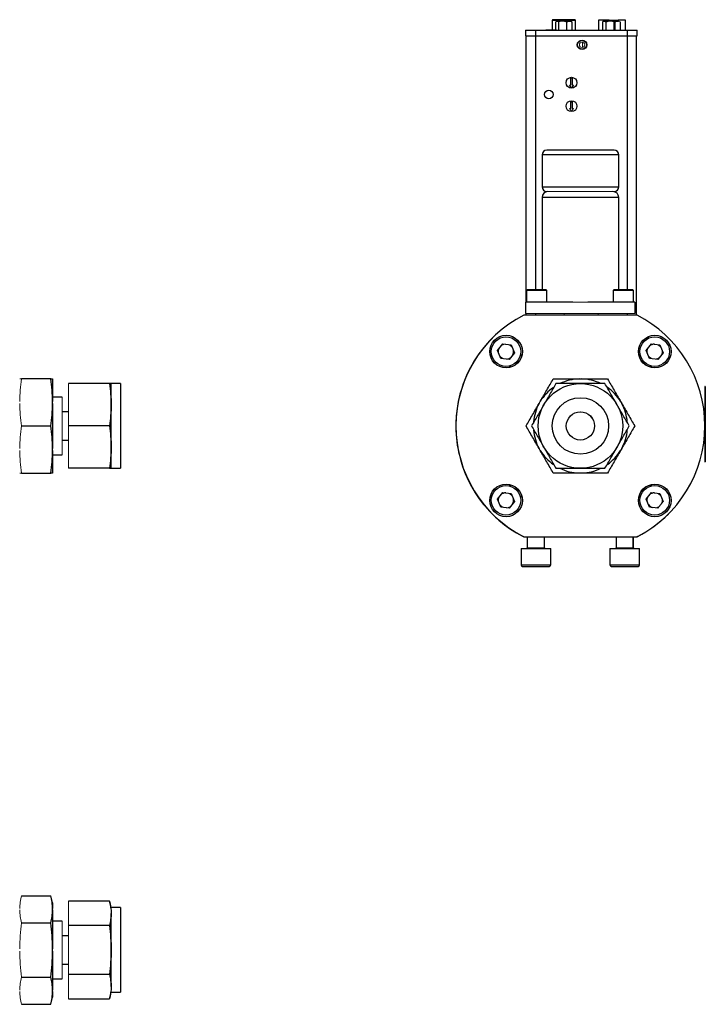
# Model space of a CAD drawing. Header units: millimetres. Extents: x -2 to 434, y -2 to 397.
# Tile 5 of 12: x 258 to 374, y 63 to 229. Entities that reach past the tile are written whole.
import ezdxf

# ---------------------------------------------------------------- set-up
doc = ezdxf.new("R2010")
doc.units = ezdxf.units.MM

msp = doc.modelspace()

# ---------------------------------------------------------------- linework, layer by layer
at = {"color": 7, "linetype": 'Continuous', "lineweight": 25}
for p, q in [((349.51, 228.73), (348.33, 228.73)), ((348.33, 228.73), (348.33, 227.14)), ((348.93, 227.14), (348.93, 228.5)), ((349.07, 228.65), (349, 228.58)), ((349.01, 228.57), (349.09, 228.65)), ((349.09, 228.65), (349.07, 228.65)), ((349.09, 228.65), (349.31, 228.65)), ((349.46, 227.14), (349.46, 228.5)), ((351.45, 228.88), (349.48, 228.88)), ((349.51, 228.73), (351.48, 228.73)), ((350.42, 228.65), (349.86, 228.65)), ((351.06, 228.65), (350.42, 228.65)), ((350.82, 227.14), (350.82, 228.5)), ((351.06, 228.65), (351.41, 228.65)), ((351.52, 228.65), (351.41, 228.65)), ((352.26, 228.73), (351.48, 228.73)), ((351.59, 228.58), (351.52, 228.65)), ((351.65, 228.5), (351.58, 228.57)), ((351.65, 228.5), (351.65, 227.14)), ((352.26, 227.14), (352.26, 228.73)), ((357.91, 228.8), (356.12, 228.8)), ((356.12, 228.8), (356.12, 227.14)), ((356.82, 228.5), (356.82, 227.14)), ((356.96, 228.65), (356.89, 228.58)), ((356.89, 228.57), (356.97, 228.65)), ((356.97, 228.65), (356.96, 228.65)), ((356.97, 228.65), (357.19, 228.65)), ((357.74, 228.65), (357.19, 228.65)), ((357.35, 228.5), (357.35, 227.14)), ((358.31, 228.65), (357.74, 228.65)), ((357.91, 228.8), (359.46, 228.8)), ((358.55, 228.65), (358.42, 228.65)), ((359.19, 228.65), (358.55, 228.65)), ((358.94, 227.14), (358.94, 228.5)), ((359.19, 228.65), (359.53, 228.65)), ((360.72, 228.8), (359.46, 228.8)), ((359.78, 228.5), (359.78, 227.14)), ((360.72, 227.14), (360.72, 228.8)), ((343.81, 227.14), (345.51, 227.14)), ((343.81, 227.14), (343.81, 226.14)), ((343.81, 226.14), (345.51, 226.14)), ((343.9, 226.14), (343.9, 181.21)), ((345.51, 227.14), (360.96, 227.14)), ((345.51, 227.14), (345.51, 226.14)), ((345.51, 226.14), (360.96, 226.14)), ((345.56, 227.16), (345.56, 227.14)), ((346.33, 227.14), (346.33, 227.16)), ((346.49, 227.14), (346.49, 227.16)), ((347.28, 227.14), (347.28, 227.14)), ((348.18, 227.14), (347.28, 227.14)), ((349.08, 227.14), (348.18, 227.14)), ((349.08, 227.14), (349.08, 227.14)), ((360.96, 227.14), (360.96, 226.14)), ((360.96, 227.14), (362.66, 227.14)), ((360.96, 226.14), (362.66, 226.14)), ((362.56, 179.03), (362.56, 226.14)), ((362.66, 226.14), (362.66, 227.14)), ((351.58, 217.39), (351.27, 217.86)), ((351.46, 217.86), (351.46, 218.99)), ((351.9, 217.86), (351.58, 217.39)), ((351.71, 218.99), (351.71, 217.86)), ((351.46, 215.04), (351.71, 215.04)), ((351.46, 213.91), (351.46, 215.04)), ((351.71, 215.04), (351.71, 213.91)), ((346.61, 206.07), (346.61, 200.68)), ((358.77, 206.87), (347.4, 206.87)), ((359.56, 200.68), (359.56, 206.07)), ((346.61, 198.88), (346.61, 183.3)), ((359.56, 183.3), (359.56, 198.88)), ((344.13, 183.3), (344.01, 183.17)), ((344.01, 183.17), (344.01, 181.21)), ((346.38, 183.17), (344.01, 183.17)), ((347.31, 183.3), (344.13, 183.3)), ((347.43, 183.17), (346.38, 183.17)), ((347.43, 183.17), (347.31, 183.3)), ((347.43, 181.21), (347.43, 183.17)), ((358.74, 183.3), (358.61, 183.17)), ((358.61, 183.17), (358.61, 181.21)), ((360.98, 183.17), (358.61, 183.17)), ((361.91, 183.3), (358.74, 183.3)), ((362.04, 183.17), (360.98, 183.17)), ((362.04, 183.17), (361.91, 183.3)), ((362.04, 181.21), (362.04, 183.17)), ((343.88, 179.31), (343.88, 181.21)), ((351.81, 181.21), (343.88, 181.21)), ((362.29, 181.21), (354.36, 181.21)), ((362.29, 181.21), (362.29, 179.31)), ((362.64, 179.03), (343.53, 179.03)), ((343.9, 179.31), (343.9, 179.03)), ((339.09, 173.06), (339.97, 174.21)), ((339.65, 171.73), (339.09, 173.06)), ((339.97, 174.21), (341.4, 174.02)), ((341.4, 174.02), (341.96, 172.68)), ((364.19, 173.06), (365.07, 174.21)), ((364.74, 171.73), (364.19, 173.06)), ((365.07, 174.21), (366.5, 174.02)), ((366.5, 174.02), (367.05, 172.68)), ((341.08, 171.54), (339.65, 171.73)), ((341.96, 172.68), (341.08, 171.54)), ((366.17, 171.54), (364.74, 171.73)), ((367.05, 172.68), (366.17, 171.54)), ((263.71, 168.26), (258.81, 168.26)), ((264.04, 168.26), (264.04, 164.48)), ((352.87, 168.26), (353.3, 168.26)), ((273.62, 167.47), (266.74, 167.47)), ((275.5, 167.47), (273.91, 167.47)), ((273.91, 163.9), (273.91, 167.47)), ((275.5, 167.47), (275.5, 153.18)), ((374.15, 166.99), (374.09, 166.99)), ((374.15, 166.99), (374.15, 154.29)), ((265.63, 165.18), (264.04, 165.18)), ((264.04, 164.11), (264.04, 164.48)), ((264.04, 164.11), (264.04, 156.54)), ((273.91, 156.75), (273.91, 163.9)), ((346.11, 164.11), (346.32, 164.48)), ((359.85, 164.48), (360.07, 164.11)), ((266.74, 162.71), (265.63, 162.71)), ((258.81, 160.33), (263.71, 160.33)), ((273.62, 160.33), (266.74, 160.33)), ((265.63, 157.94), (266.74, 157.94)), ((264.04, 156.17), (264.04, 156.54)), ((273.91, 153.18), (273.91, 156.75)), ((346.32, 156.17), (346.11, 156.54)), ((360.07, 156.54), (359.85, 156.17)), ((264.04, 156.17), (264.04, 152.39)), ((264.04, 155.47), (265.63, 155.47)), ((273.62, 153.18), (266.74, 153.18)), ((273.91, 153.18), (275.5, 153.18)), ((374.09, 154.29), (374.15, 154.29)), ((258.81, 152.39), (263.71, 152.39)), ((353.3, 152.39), (352.87, 152.39)), ((339.09, 147.97), (339.97, 149.11)), ((339.65, 146.63), (339.09, 147.97)), ((339.97, 149.11), (341.4, 148.92)), ((341.4, 148.92), (341.96, 147.59)), ((364.19, 147.97), (365.07, 149.11)), ((364.74, 146.63), (364.19, 147.97)), ((365.07, 149.11), (366.5, 148.92)), ((366.5, 148.92), (367.05, 147.59)), ((341.08, 146.44), (339.65, 146.63)), ((341.96, 147.59), (341.08, 146.44)), ((366.17, 146.44), (364.74, 146.63)), ((343.42, 141.66), (343.46, 141.66)), ((343.52, 141.61), (343.42, 141.66)), ((343.52, 141.61), (344.12, 141.61)), ((343.53, 141.63), (362.64, 141.63)), ((344.12, 141.63), (344.12, 139.78)), ((347.01, 139.78), (347.01, 141.63)), ((347.01, 141.61), (359.12, 141.61)), ((347.03, 139.78), (347.03, 141.61)), ((359.12, 141.63), (359.12, 139.78)), ((362.01, 139.78), (362.01, 141.63)), ((362.01, 141.61), (362.63, 141.61)), ((362.03, 139.78), (362.03, 141.61)), ((362.73, 141.66), (362.63, 141.61)), ((362.71, 141.66), (362.73, 141.66)), ((343.07, 139.63), (343.07, 136.88)), ((343.07, 139.63), (345.57, 139.63)), ((345.57, 139.63), (348.07, 139.63)), ((348.07, 136.88), (348.07, 139.63)), ((348.07, 139.63), (348.08, 139.63)), ((348.08, 136.88), (348.08, 139.63)), ((358.07, 139.63), (358.07, 136.88)), ((358.07, 139.63), (360.57, 139.63)), ((360.57, 139.63), (363.07, 139.63)), ((363.07, 136.88), (363.07, 139.63)), ((363.07, 139.63), (363.08, 139.63)), ((363.08, 136.88), (363.08, 139.63)), ((258.81, 81.07), (263.71, 81.07)), ((264.04, 79.85), (263.71, 81.07)), ((264.04, 79.85), (264.04, 78.89)), ((273.62, 80.15), (266.74, 80.15)), ((273.91, 79.05), (273.62, 80.15)), ((264.04, 78.67), (264.04, 78.89)), ((264.04, 78.67), (264.04, 72.12)), ((275.5, 79.05), (273.91, 79.05)), ((273.91, 71.9), (273.91, 78.09)), ((275.5, 79.05), (275.5, 64.76)), ((258.81, 76.49), (263.71, 76.49)), ((265.63, 76.76), (264.04, 76.76)), ((273.62, 76.03), (266.74, 76.03)), ((266.74, 74.29), (265.63, 74.29)), ((264.04, 71.69), (264.04, 72.12)), ((264.04, 71.69), (264.04, 65.14)), ((273.91, 65.72), (273.91, 71.9)), ((265.63, 69.52), (266.74, 69.52)), ((258.81, 67.32), (263.71, 67.32)), ((264.04, 67.05), (265.63, 67.05)), ((273.62, 67.78), (266.74, 67.78)), ((264.04, 64.92), (264.04, 65.14)), ((264.04, 64.92), (264.04, 63.96)), ((263.71, 62.74), (264.04, 63.96)), ((266.74, 63.66), (273.62, 63.66)), ((273.62, 63.66), (273.91, 64.76)), ((273.91, 64.76), (275.5, 64.76)), ((258.81, 62.74), (263.71, 62.74))]:
    msp.add_line(p, q, dxfattribs=at)
at = {"color": 144, "linetype": 'Continuous', "lineweight": 18}
for p, q in [((349.38, 228.88), (349.24, 228.88)), ((349.86, 228.65), (349.31, 228.65)), ((349.65, 228.57), (349.52, 228.65)), ((358.42, 228.65), (358.31, 228.65)), ((358.71, 228.5), (358.71, 227.14)), ((359.64, 228.65), (359.53, 228.65)), ((353.43, 224.19), (353.43, 225.08)), ((351.27, 217.86), (351.46, 217.86)), ((351.46, 218.99), (351.71, 218.99)), ((351.71, 217.86), (351.9, 217.86)), ((351.27, 213.91), (351.46, 213.91)), ((351.58, 213.44), (351.27, 213.91)), ((351.9, 213.91), (351.58, 213.44)), ((351.71, 213.91), (351.9, 213.91)), ((347.4, 199.88), (358.77, 199.88)), ((351.81, 181.21), (354.36, 181.21)), ((362.29, 179.31), (343.88, 179.31)), ((350.37, 179.03), (350.37, 179.31)), ((356.09, 179.31), (356.09, 179.03)), ((342.42, 170.98), (342.85, 171.39)), ((266.74, 160.33), (266.74, 167.47)), ((374.09, 166.99), (374.09, 154.29)), ((265.63, 165.18), (265.63, 155.47)), ((374.16, 165.7), (374.15, 165.7)), ((374.15, 164.69), (374.16, 164.69)), ((374.16, 165.9), (374.16, 164.07)), ((374.16, 164.18), (374.15, 164.18)), ((266.74, 153.18), (266.74, 160.33)), ((374.16, 159.18), (374.16, 160.99)), ((374.16, 159.18), (374.16, 157.37)), ((341.33, 150.14), (341.05, 150.47)), ((364.15, 150.09), (363.74, 149.66)), ((365.11, 150.47), (364.84, 150.15)), ((365.12, 150.47), (364.85, 150.16)), ((343.24, 148.29), (342.89, 148.58)), ((363.25, 148.56), (362.94, 148.3)), ((363.24, 148.55), (362.94, 148.29)), ((367.05, 147.59), (366.17, 146.44)), ((266.74, 76.03), (266.74, 80.15)), ((265.63, 76.76), (265.63, 71.9)), ((266.74, 67.78), (266.74, 76.03)), ((265.63, 71.9), (265.63, 67.05)), ((266.74, 63.66), (266.74, 67.78))]:
    msp.add_line(p, q, dxfattribs=at)
at = {"color": 8, "linetype": 'Continuous', "lineweight": 25}
for p, q in [((349.51, 228.65), (349.51, 228.73)), ((351.48, 228.73), (351.48, 228.65)), ((357.91, 228.65), (357.91, 228.8)), ((359.46, 228.8), (359.46, 228.65)), ((345.49, 226.14), (345.49, 183.3)), ((360.97, 226.14), (360.97, 183.3)), ((359.56, 206.07), (346.61, 206.07)), ((346.61, 200.68), (359.56, 200.68)), ((359.56, 198.88), (346.61, 198.88)), ((345.49, 179.31), (345.49, 179.03)), ((360.97, 179.31), (360.97, 179.03)), ((344.12, 139.78), (345.57, 139.78)), ((345.57, 139.78), (347.01, 139.78)), ((347.01, 139.78), (347.03, 139.78)), ((359.12, 139.78), (360.57, 139.78)), ((360.57, 139.78), (362.01, 139.78)), ((362.01, 139.78), (362.03, 139.78)), ((343.07, 136.88), (348.07, 136.88)), ((348.07, 136.88), (348.08, 136.88)), ((358.07, 136.88), (363.07, 136.88)), ((363.07, 136.88), (363.08, 136.88))]:
    msp.add_line(p, q, dxfattribs=at)
at = {"color": 144, "linetype": 'Continuous', "lineweight": 18, "flags": 128}
for points in [[(342.85, 171.39), (342.43, 170.98), (342.02, 170.56)], [(342.84, 171.38), (342.57, 171.02), (342.47, 170.92)], [(342.89, 172.07), (343.21, 172.33), (343.24, 172.36)], [(342.89, 172.05), (343.2, 172.31), (343.23, 172.34)], [(362.94, 172.36), (362.97, 172.33), (363.24, 172.1)], [(362.94, 172.32), (362.95, 172.31), (363.26, 172.05)], [(364.15, 170.56), (363.75, 170.98), (363.32, 171.39)], [(363.37, 171.32), (363.73, 170.97), (364.09, 170.61)], [(341.05, 170.18), (341.29, 170.46), (341.33, 170.51)], [(341.06, 170.18), (341.29, 170.44), (341.34, 170.51)], [(364.8, 170.51), (364.86, 170.44), (365.08, 170.18)], [(364.85, 170.49), (364.88, 170.46), (365.12, 170.18)], [(342.02, 150.09), (342.43, 149.67), (342.85, 149.26)], [(363.32, 149.26), (363.75, 149.67), (364.15, 150.09)], [(363.69, 149.71), (364.01, 149.99), (364.14, 150.08)]]:
    msp.add_lwpolyline(points, dxfattribs=at)
at = {"color": 7, "linetype": 'Continuous', "lineweight": 25}
for centre, radius in [((353.36, 224.64), 0.8), ((353.36, 224.64), 0.75), ((351.58, 218.24), 0.925), ((347.76, 216.26), 0.75), ((351.58, 214.29), 0.925), ((340.54, 172.88), 2.75), ((340.53, 172.87), 2.5), ((365.64, 172.88), 2.75), ((365.62, 172.87), 2.5), ((353.09, 160.33), 7.14), ((353.09, 160.33), 4.76), ((353.09, 160.33), 2.38), ((340.54, 147.77), 2.75), ((340.53, 147.78), 2.5), ((365.64, 147.77), 2.75), ((365.62, 147.78), 2.5)]:
    msp.add_circle(centre, radius, dxfattribs=at)
at = {"color": 144, "linetype": 'Continuous', "lineweight": 18}
msp.add_circle((353.36, 224.64), 0.453, dxfattribs=at)
at = {"color": 7, "linetype": 'Continuous', "lineweight": 25}
for centre, radius, start, end in [((348.48, 228.73), 0.152, 90, 180), ((349.31, 228.77), 0.211, 350.0366, 33.3735), ((351.27, 228.77), 0.211, 350.0366, 33.3735), ((352.1, 228.73), 0.152, 0, 90), ((347.4, 206.07), 0.794, 90, 180), ((358.77, 206.07), 0.794, 0, 90), ((347.4, 200.68), 0.794, 180, 270), ((347.61, 198.88), 1, 90, 180), ((358.56, 198.88), 1, 0, 90), ((358.77, 200.68), 0.794, 270, 0), ((353.09, 160.33), 21, 117.0669, 242.9331), ((353.09, 160.33), 21, 297.0669, 62.9331), ((353.07, 160.31), 21, 134.9738, 242.6349), ((340.53, 172.87), 1.27, 332.3525, 12.5441), ((365.62, 172.87), 1.27, 92.3525, 132.5441), ((353.09, 160.33), 7.94, 91.5422, 115.8848), ((353.09, 160.33), 7.94, 64.1152, 88.4578), ((353.09, 160.33), 7.94, 124.9722, 148.4578), ((353.09, 160.33), 7.94, 31.5422, 55.1701), ((353.09, 160.33), 7.94, 151.5422, 175.1701), ((353.09, 160.33), 7.94, 4.9722, 28.4578), ((353.09, 160.33), 7.94, 184.9722, 208.4578), ((353.09, 160.33), 7.94, 331.5422, 355.1701), ((353.09, 160.33), 7.94, 211.5422, 235.1701), ((353.09, 160.33), 7.94, 304.9722, 328.4578), ((353.09, 160.33), 7.94, 244.1152, 268.4578), ((353.09, 160.33), 7.94, 271.5422, 295.8848), ((340.53, 147.78), 1.27, 92.3525, 132.5441), ((340.53, 147.78), 1.27, 332.3525, 12.5441), ((365.62, 147.78), 1.27, 92.3525, 132.5441), ((365.62, 147.78), 1.27, 212.3525, 252.5441), ((353.07, 160.31), 21, 297.3651, 315.0262), ((343.97, 139.78), 0.15, 270, 0), ((347.16, 139.78), 0.15, 180, 270), ((347.18, 139.78), 0.15, 180, 270), ((358.97, 139.78), 0.15, 270, 0), ((362.16, 139.78), 0.15, 180, 270), ((362.18, 139.78), 0.15, 180, 270), ((343.32, 136.88), 0.25, 180, 270), ((347.82, 136.88), 0.25, 270, 0), ((347.83, 136.88), 0.25, 270, 0), ((358.32, 136.88), 0.25, 180, 270), ((362.82, 136.88), 0.25, 270, 0), ((362.83, 136.88), 0.25, 270, 0)]:
    msp.add_arc(centre, radius, start, end, dxfattribs=at)
at = {"color": 144, "linetype": 'Continuous', "lineweight": 18}
for centre, radius, start, end in [((340.53, 172.87), 1.27, 152.3525, 192.5441), ((340.53, 172.87), 1.27, 92.3525, 132.5441), ((340.53, 172.87), 1.27, 32.3525, 72.5441), ((365.62, 172.87), 1.27, 152.3525, 192.5441), ((365.62, 172.87), 1.27, 32.3525, 72.5441), ((365.62, 172.87), 1.27, 332.3525, 12.5441), ((340.53, 172.87), 1.27, 212.3525, 252.5441), ((340.53, 172.87), 1.27, 272.3525, 312.5441), ((365.62, 172.87), 1.27, 212.3525, 252.5441), ((365.62, 172.87), 1.27, 272.3525, 312.5441), ((353.07, 160.31), 2.38, 90, 134.7687), ((353.07, 160.31), 2.38, 315.2313, 90), ((340.52, 147.76), 2.75, 34.3661, 55.6339), ((340.53, 147.78), 1.27, 152.3525, 192.5441), ((340.53, 147.78), 1.27, 32.3525, 72.5441), ((365.62, 147.78), 1.27, 152.3525, 192.5441), ((365.62, 147.78), 1.27, 32.3525, 72.5441), ((365.62, 147.78), 1.27, 332.3525, 12.5441), ((340.53, 147.78), 1.27, 212.3525, 252.5441), ((340.53, 147.78), 1.27, 272.3525, 312.5441), ((365.62, 147.78), 1.27, 272.3525, 312.5441)]:
    msp.add_arc(centre, radius, start, end, dxfattribs=at)
at = {"color": 7, "linetype": 'Continuous', "lineweight": 25}
for points in [[(349.31, 228.88), (349.09, 228.88), (348.88, 228.88), (348.57, 228.88), (348.48, 228.88), (348.48, 228.88)], [(352.1, 228.88), (352.1, 228.88), (352.04, 228.88), (351.8, 228.88), (351.63, 228.88), (351.45, 228.88)], [(264.04, 164.48), (264.03, 165.11), (264, 165.74), (263.89, 167.01), (263.81, 167.63), (263.71, 168.26)], [(263.71, 168.26), (263.81, 168.26), (263.89, 168.26), (264, 168.26), (264.03, 168.26), (264.04, 168.26)], [(346.32, 164.48), (346.69, 165.11), (347.05, 165.74), (347.78, 167.01), (348.14, 167.63), (348.5, 168.26)], [(348.5, 168.26), (349.23, 168.26), (349.95, 168.26), (351.41, 168.26), (352.14, 168.26), (352.87, 168.26)], [(353.3, 168.26), (354.03, 168.26), (354.76, 168.26), (356.22, 168.26), (356.94, 168.26), (357.67, 168.26)], [(357.67, 168.26), (358.03, 167.63), (358.39, 167.01), (359.12, 165.74), (359.49, 165.11), (359.85, 164.48)], [(273.62, 167.47), (273.71, 166.88), (273.78, 166.28), (273.88, 165.09), (273.91, 164.5), (273.91, 163.9)], [(273.91, 167.47), (273.91, 167.47), (273.88, 167.47), (273.78, 167.47), (273.71, 167.47), (273.62, 167.47)], [(348.96, 167.47), (348.62, 166.88), (348.28, 166.28), (347.59, 165.09), (347.25, 164.5), (346.9, 163.9)], [(353.09, 167.47), (352.4, 167.47), (351.71, 167.47), (350.33, 167.47), (349.65, 167.47), (348.96, 167.47)], [(357.21, 167.47), (356.53, 167.47), (355.84, 167.47), (354.47, 167.47), (353.78, 167.47), (353.09, 167.47)], [(359.27, 163.9), (358.93, 164.5), (358.58, 165.09), (357.9, 166.28), (357.55, 166.88), (357.21, 167.47)], [(263.71, 160.33), (263.81, 160.95), (263.89, 161.58), (264, 162.84), (264.03, 163.47), (264.04, 164.11)], [(273.91, 163.9), (273.91, 163.3), (273.88, 162.7), (273.78, 161.51), (273.71, 160.92), (273.62, 160.33)], [(343.92, 160.33), (344.28, 160.95), (344.65, 161.58), (345.37, 162.84), (345.74, 163.47), (346.11, 164.11)], [(346.9, 163.9), (346.55, 163.3), (346.21, 162.7), (345.52, 161.51), (345.18, 160.92), (344.84, 160.33)], [(361.34, 160.33), (360.99, 160.92), (360.65, 161.51), (359.96, 162.7), (359.62, 163.3), (359.27, 163.9)], [(360.07, 164.11), (360.43, 163.47), (360.8, 162.84), (361.53, 161.58), (361.89, 160.95), (362.25, 160.33)], [(264.04, 156.54), (264.03, 157.18), (264, 157.81), (263.89, 159.07), (263.81, 159.7), (263.71, 160.33)], [(273.62, 160.33), (273.71, 159.73), (273.78, 159.14), (273.88, 157.95), (273.91, 157.35), (273.91, 156.75)], [(346.11, 156.54), (345.74, 157.18), (345.37, 157.81), (344.65, 159.07), (344.28, 159.7), (343.92, 160.33)], [(344.84, 160.33), (345.18, 159.73), (345.52, 159.14), (346.21, 157.95), (346.55, 157.35), (346.9, 156.75)], [(359.27, 156.75), (359.62, 157.35), (359.96, 157.95), (360.65, 159.14), (360.99, 159.73), (361.34, 160.33)], [(362.25, 160.33), (361.89, 159.7), (361.53, 159.07), (360.8, 157.81), (360.43, 157.18), (360.07, 156.54)], [(273.91, 156.75), (273.91, 156.15), (273.88, 155.56), (273.78, 154.37), (273.71, 153.77), (273.62, 153.18)], [(346.9, 156.75), (347.25, 156.15), (347.59, 155.56), (348.28, 154.37), (348.62, 153.77), (348.96, 153.18)], [(357.21, 153.18), (357.55, 153.77), (357.9, 154.37), (358.58, 155.56), (358.93, 156.15), (359.27, 156.75)], [(263.71, 152.39), (263.81, 153.02), (263.89, 153.64), (264, 154.91), (264.03, 155.54), (264.04, 156.17)], [(348.5, 152.39), (348.14, 153.02), (347.78, 153.64), (347.05, 154.91), (346.69, 155.54), (346.32, 156.17)], [(359.85, 156.17), (359.49, 155.54), (359.12, 154.91), (358.39, 153.64), (358.03, 153.02), (357.67, 152.39)], [(273.62, 153.18), (273.71, 153.18), (273.78, 153.18), (273.88, 153.18), (273.91, 153.18), (273.91, 153.18)], [(348.96, 153.18), (349.65, 153.18), (350.33, 153.18), (351.71, 153.18), (352.4, 153.18), (353.09, 153.18)], [(353.09, 153.18), (353.78, 153.18), (354.47, 153.18), (355.84, 153.18), (356.53, 153.18), (357.21, 153.18)], [(264.04, 152.39), (264.03, 152.39), (264, 152.39), (263.89, 152.39), (263.81, 152.39), (263.71, 152.39)], [(352.87, 152.39), (352.14, 152.39), (351.41, 152.39), (349.95, 152.39), (349.23, 152.39), (348.5, 152.39)], [(357.67, 152.39), (356.94, 152.39), (356.22, 152.39), (354.76, 152.39), (354.03, 152.39), (353.3, 152.39)], [(343.32, 136.63), (343.32, 136.63), (344.32, 136.63), (346.81, 136.63), (347.82, 136.63), (347.82, 136.63)], [(358.32, 136.63), (358.32, 136.63), (359.32, 136.63), (361.81, 136.63), (362.82, 136.63), (362.82, 136.63)], [(264.04, 78.89), (264.03, 79.25), (264, 79.62), (263.89, 80.34), (263.81, 80.71), (263.71, 81.07)], [(273.62, 80.15), (273.71, 79.81), (273.78, 79.47), (273.88, 78.78), (273.91, 78.44), (273.91, 78.09)], [(263.71, 76.49), (263.81, 76.85), (263.89, 77.21), (264, 77.94), (264.03, 78.31), (264.04, 78.67)], [(273.91, 78.09), (273.91, 77.75), (273.88, 77.4), (273.78, 76.71), (273.71, 76.37), (273.62, 76.03)], [(264.04, 72.12), (264.03, 72.85), (264, 73.58), (263.89, 75.04), (263.81, 75.76), (263.71, 76.49)], [(273.62, 76.03), (273.71, 75.34), (273.78, 74.66), (273.88, 73.28), (273.91, 72.6), (273.91, 71.9)], [(263.71, 67.32), (263.81, 68.05), (263.89, 68.77), (264, 70.23), (264.03, 70.96), (264.04, 71.69)], [(273.91, 71.9), (273.91, 71.21), (273.88, 70.52), (273.78, 69.15), (273.71, 68.46), (273.62, 67.78)], [(264.04, 65.14), (264.03, 65.5), (264, 65.87), (263.89, 66.6), (263.81, 66.96), (263.71, 67.32)], [(273.62, 67.78), (273.71, 67.44), (273.78, 67.1), (273.88, 66.41), (273.91, 66.06), (273.91, 65.72)], [(263.71, 62.74), (263.81, 63.1), (263.89, 63.47), (264, 64.19), (264.03, 64.56), (264.04, 64.92)], [(273.91, 65.72), (273.91, 65.37), (273.88, 65.03), (273.78, 64.34), (273.71, 64), (273.62, 63.66)]]:
    msp.add_open_spline(points, degree=3, knots=[0, 0, 0, 0, 0.5, 0.5, 1, 1, 1, 1], dxfattribs=at)
for points in [[(349.48, 228.88), (349.42, 228.88), (349.37, 228.88), (349.31, 228.88)], [(350.42, 228.65), (350.56, 228.61), (350.69, 228.56), (350.82, 228.5)], [(350.82, 228.5), (350.9, 228.56), (350.98, 228.61), (351.06, 228.65)], [(351.41, 228.65), (351.49, 228.61), (351.58, 228.56), (351.65, 228.5)], [(357.19, 228.65), (357.25, 228.61), (357.3, 228.56), (357.35, 228.5)], [(357.35, 228.5), (357.47, 228.56), (357.6, 228.61), (357.74, 228.65)], [(358.55, 228.65), (358.69, 228.61), (358.82, 228.56), (358.94, 228.5)], [(358.94, 228.5), (359.02, 228.56), (359.1, 228.61), (359.19, 228.65)]]:
    msp.add_open_spline(points, degree=3, dxfattribs=at)
at = {"color": 144, "linetype": 'Continuous', "lineweight": 18}
for points in [[(349.31, 228.65), (349.36, 228.61), (349.41, 228.56), (349.46, 228.5)], [(349.46, 228.5), (349.59, 228.56), (349.72, 228.61), (349.86, 228.65)], [(357.58, 228.5), (357.71, 228.56), (357.84, 228.61), (357.98, 228.65)], [(358.31, 228.65), (358.45, 228.61), (358.58, 228.56), (358.71, 228.5)], [(359.53, 228.65), (359.62, 228.61), (359.7, 228.56), (359.78, 228.5)]]:
    msp.add_open_spline(points, degree=3, dxfattribs=at)
for points in [[(258.48, 164.48), (258.49, 165.11), (258.52, 165.74), (258.63, 167.01), (258.71, 167.63), (258.81, 168.26)], [(258.81, 168.26), (258.71, 168.26), (258.63, 168.26), (258.52, 168.26), (258.49, 168.26), (258.48, 168.26)], [(258.81, 160.33), (258.71, 160.95), (258.63, 161.58), (258.52, 162.84), (258.49, 163.47), (258.48, 164.11)], [(258.48, 156.54), (258.49, 157.18), (258.52, 157.81), (258.63, 159.07), (258.71, 159.7), (258.81, 160.33)], [(258.81, 152.39), (258.71, 153.02), (258.63, 153.64), (258.52, 154.91), (258.49, 155.54), (258.48, 156.17)], [(258.48, 152.39), (258.49, 152.39), (258.52, 152.39), (258.63, 152.39), (258.71, 152.39), (258.81, 152.39)], [(258.48, 78.89), (258.49, 79.25), (258.52, 79.62), (258.63, 80.34), (258.71, 80.71), (258.81, 81.07)], [(258.81, 76.49), (258.71, 76.85), (258.63, 77.21), (258.52, 77.94), (258.49, 78.31), (258.48, 78.67)], [(258.48, 72.12), (258.49, 72.85), (258.52, 73.58), (258.63, 75.04), (258.71, 75.76), (258.81, 76.49)], [(258.81, 67.32), (258.71, 68.05), (258.63, 68.77), (258.52, 70.23), (258.49, 70.96), (258.48, 71.69)], [(258.48, 65.14), (258.49, 65.5), (258.52, 65.87), (258.63, 66.6), (258.71, 66.96), (258.81, 67.32)], [(258.81, 62.74), (258.71, 63.1), (258.63, 63.47), (258.52, 64.19), (258.49, 64.56), (258.48, 64.92)]]:
    msp.add_open_spline(points, degree=3, knots=[0, 0, 0, 0, 0.5, 0.5, 1, 1, 1, 1], dxfattribs=at)

doc.saveas('drawing.dxf')
